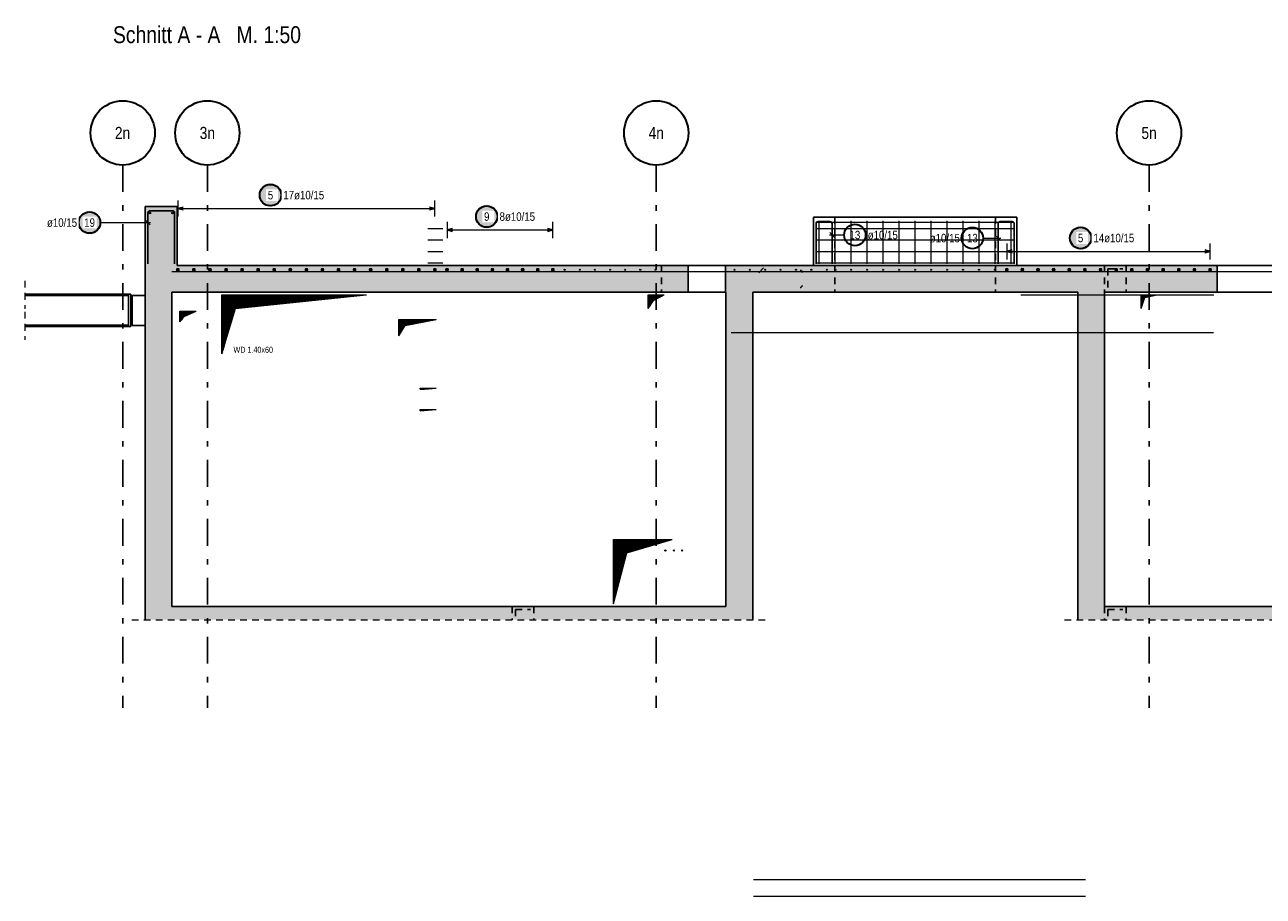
# Model space of a CAD drawing. Header units: millimetres. Extents: x -50 to 89, y -23 to 66.
# Tile 17 of 60: x 3 to 26, y -23 to -6. Entities that reach past the tile are written whole.
import ezdxf
from ezdxf.enums import TextEntityAlignment as Align

# ---------------------------------------------------------------- set-up
doc = ezdxf.new("R2010")
doc.units = ezdxf.units.MM
doc.linetypes.add('DASHDOTX2', pattern=[2, 1, -0.5, 0, -0.5])
doc.linetypes.add('HIDDEN', pattern=[0.375, 0.25, -0.125])
for name, color, linetype, lineweight in [('Achsen', 7, 'Continuous', 20), ('Bewehrung obere', 7, 'Continuous', 20), ('Geschnittene Kanten', 7, 'Continuous', 20), ('nplo Bewehrung', 7, 'Continuous', 20), ('Schraffuren', 7, 'Continuous', 20), ('Texte', 7, 'Continuous', 20)]:
    doc.layers.add(name, color=color, linetype=linetype, lineweight=lineweight)
doc.styles.add('Arial Narrow', font='ARIALN.TTF')
pattern_1 = [(45, (0, 0), (-0.0036769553, 0.0036769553), [])]

msp = doc.modelspace()

# ---------------------------------------------------------------- hatches: boundary and pattern name
at = {"lineweight": 25, "true_color": 0xffffff}
for points in [[(8.025528, -9.592564), (8.025394, -9.584886), (8.024992, -9.577218), (8.024322, -9.569568), (8.023387, -9.561946), (8.022185, -9.554362), (8.02072, -9.546824), (8.018993, -9.539341), (8.017005, -9.531924), (8.01476, -9.524581), (8.01226, -9.51732), (8.009508, -9.510151), (8.006508, -9.503082), (8.003262, -9.496123), (7.999776, -9.489281), (7.996053, -9.482564), (7.992098, -9.475982), (7.987916, -9.469542), (7.983511, -9.463252), (7.97889, -9.457119), (7.974057, -9.451151), (7.969019, -9.445356), (7.963782, -9.439739), (7.958352, -9.43431), (7.952736, -9.429072), (7.946941, -9.424035), (7.940973, -9.419202), (7.93484, -9.414581), (7.92855, -9.410176), (7.92211, -9.405994), (7.915528, -9.402039), (7.908811, -9.398316), (7.901969, -9.39483), (7.89501, -9.391584), (7.887941, -9.388584), (7.880772, -9.385832), (7.873511, -9.383332), (7.866168, -9.381087), (7.85875, -9.379099), (7.851268, -9.377372), (7.84373, -9.375907), (7.836146, -9.374705), (7.828524, -9.373769), (7.820874, -9.3731), (7.813206, -9.372698), (7.805528, -9.372564), (7.79785, -9.372698), (7.790181, -9.3731), (7.782531, -9.373769), (7.77491, -9.374705), (7.767325, -9.375907), (7.759787, -9.377372), (7.752305, -9.379099), (7.744887, -9.381087), (7.737544, -9.383332), (7.730283, -9.385832), (7.723114, -9.388584), (7.716046, -9.391584), (7.709086, -9.39483), (7.702244, -9.398316), (7.695528, -9.402039), (7.688945, -9.405994), (7.682505, -9.410176), (7.676215, -9.414581), (7.670082, -9.419202), (7.664114, -9.424035), (7.658319, -9.429072), (7.652703, -9.43431), (7.647273, -9.439739), (7.642036, -9.445356), (7.636998, -9.451151), (7.632165, -9.457119), (7.627544, -9.463252), (7.623139, -9.469542), (7.618957, -9.475982), (7.615002, -9.482564), (7.611279, -9.489281), (7.607793, -9.496123), (7.604548, -9.503082), (7.601547, -9.510151), (7.598795, -9.51732), (7.596295, -9.524581), (7.59405, -9.531924), (7.592063, -9.539341), (7.590335, -9.546824), (7.58887, -9.554362), (7.587669, -9.561946), (7.586733, -9.569568), (7.586064, -9.577218), (7.585662, -9.584886), (7.585528, -9.592564), (7.585662, -9.600242), (7.586064, -9.607911), (7.586733, -9.615561), (7.587669, -9.623182), (7.58887, -9.630767), (7.590335, -9.638305), (7.592063, -9.645787), (7.59405, -9.653205), (7.596295, -9.660548), (7.598795, -9.667809), (7.601547, -9.674978), (7.604548, -9.682046), (7.607793, -9.689006), (7.611279, -9.695848), (7.615002, -9.702564), (7.618957, -9.709147), (7.623139, -9.715587), (7.627544, -9.721877), (7.632165, -9.72801), (7.636998, -9.733978), (7.642036, -9.739773), (7.647273, -9.745389), (7.652703, -9.750819), (7.658319, -9.756056), (7.664114, -9.761094), (7.670082, -9.765927), (7.676215, -9.770548), (7.682505, -9.774953), (7.688945, -9.779135), (7.695528, -9.78309), (7.702244, -9.786813), (7.709086, -9.790299), (7.716046, -9.793544), (7.723114, -9.796545), (7.730283, -9.799297), (7.737544, -9.801797), (7.744887, -9.804042), (7.752305, -9.806029), (7.759787, -9.807757), (7.767325, -9.809222), (7.77491, -9.810423), (7.782531, -9.811359), (7.790181, -9.812028), (7.79785, -9.81243), (7.805528, -9.812564), (7.813206, -9.81243), (7.820874, -9.812028), (7.828524, -9.811359), (7.836146, -9.810423), (7.84373, -9.809222), (7.851268, -9.807757), (7.85875, -9.806029), (7.866168, -9.804042), (7.873511, -9.801797), (7.880772, -9.799297), (7.887941, -9.796545), (7.89501, -9.793544), (7.901969, -9.790299), (7.908811, -9.786813), (7.915528, -9.78309), (7.92211, -9.779135), (7.92855, -9.774953), (7.93484, -9.770548), (7.940973, -9.765927), (7.946941, -9.761094), (7.952736, -9.756056), (7.958352, -9.750819), (7.963782, -9.745389), (7.969019, -9.739773), (7.974057, -9.733978), (7.97889, -9.72801), (7.983511, -9.721877), (7.987916, -9.715587), (7.992098, -9.709147), (7.996053, -9.702564), (7.999776, -9.695848), (8.003262, -9.689006), (8.006508, -9.682046), (8.009508, -9.674978), (8.01226, -9.667809), (8.01476, -9.660548), (8.017005, -9.653205), (8.018993, -9.645787), (8.02072, -9.638305), (8.022185, -9.630767), (8.023387, -9.623182), (8.024322, -9.615561), (8.024992, -9.607911)], [(12.062366, -9.992564), (12.062232, -9.984886), (12.06183, -9.977218), (12.061161, -9.969568), (12.060225, -9.961946), (12.059024, -9.954362), (12.057558, -9.946824), (12.055831, -9.939341), (12.053844, -9.931924), (12.051598, -9.924581), (12.049098, -9.91732), (12.046346, -9.910151), (12.043346, -9.903082), (12.040101, -9.896123), (12.036614, -9.889281), (12.032892, -9.882564), (12.028937, -9.875982), (12.024754, -9.869542), (12.02035, -9.863252), (12.015728, -9.857119), (12.010896, -9.851151), (12.005858, -9.845356), (12.000621, -9.839739), (11.995191, -9.83431), (11.989575, -9.829072), (11.983779, -9.824035), (11.977812, -9.819202), (11.971679, -9.814581), (11.965388, -9.810176), (11.958948, -9.805994), (11.952366, -9.802039), (11.94565, -9.798316), (11.938808, -9.79483), (11.931848, -9.791584), (11.924779, -9.788584), (11.91761, -9.785832), (11.91035, -9.783332), (11.903006, -9.781087), (11.895589, -9.779099), (11.888107, -9.777372), (11.880569, -9.775907), (11.872984, -9.774705), (11.865362, -9.773769), (11.857712, -9.7731), (11.850044, -9.772698), (11.842366, -9.772564), (11.834688, -9.772698), (11.82702, -9.7731), (11.81937, -9.773769), (11.811748, -9.774705), (11.804163, -9.775907), (11.796625, -9.777372), (11.789143, -9.779099), (11.781726, -9.781087), (11.774382, -9.783332), (11.767122, -9.785832), (11.759953, -9.788584), (11.752884, -9.791584), (11.745924, -9.79483), (11.739082, -9.798316), (11.732366, -9.802039), (11.725784, -9.805994), (11.719344, -9.810176), (11.713053, -9.814581), (11.70692, -9.819202), (11.700953, -9.824035), (11.695157, -9.829072), (11.689541, -9.83431), (11.684111, -9.839739), (11.678874, -9.845356), (11.673836, -9.851151), (11.669004, -9.857119), (11.664382, -9.863252), (11.659978, -9.869542), (11.655795, -9.875982), (11.65184, -9.882564), (11.648118, -9.889281), (11.644631, -9.896123), (11.641386, -9.903082), (11.638386, -9.910151), (11.635634, -9.91732), (11.633134, -9.924581), (11.630888, -9.931924), (11.628901, -9.939341), (11.627174, -9.946824), (11.625708, -9.954362), (11.624507, -9.961946), (11.623571, -9.969568), (11.622902, -9.977218), (11.6225, -9.984886), (11.622366, -9.992564), (11.6225, -10.000242), (11.622902, -10.007911), (11.623571, -10.015561), (11.624507, -10.023182), (11.625708, -10.030767), (11.627174, -10.038305), (11.628901, -10.045787), (11.630888, -10.053205), (11.633134, -10.060548), (11.635634, -10.067809), (11.638386, -10.074978), (11.641386, -10.082046), (11.644631, -10.089006), (11.648118, -10.095848), (11.65184, -10.102564), (11.655795, -10.109147), (11.659978, -10.115587), (11.664382, -10.121877), (11.669004, -10.12801), (11.673836, -10.133978), (11.678874, -10.139773), (11.684111, -10.145389), (11.689541, -10.150819), (11.695157, -10.156056), (11.700953, -10.161094), (11.70692, -10.165927), (11.713053, -10.170548), (11.719344, -10.174953), (11.725784, -10.179135), (11.732366, -10.18309), (11.739082, -10.186813), (11.745924, -10.190299), (11.752884, -10.193544), (11.759953, -10.196545), (11.767122, -10.199297), (11.774382, -10.201797), (11.781726, -10.204042), (11.789143, -10.206029), (11.796625, -10.207757), (11.804163, -10.209222), (11.811748, -10.210423), (11.81937, -10.211359), (11.82702, -10.212028), (11.834688, -10.21243), (11.842366, -10.212564), (11.850044, -10.21243), (11.857712, -10.212028), (11.865362, -10.211359), (11.872984, -10.210423), (11.880569, -10.209222), (11.888107, -10.207757), (11.895589, -10.206029), (11.903006, -10.204042), (11.91035, -10.201797), (11.91761, -10.199297), (11.924779, -10.196545), (11.931848, -10.193544), (11.938808, -10.190299), (11.94565, -10.186813), (11.952366, -10.18309), (11.958948, -10.179135), (11.965388, -10.174953), (11.971679, -10.170548), (11.977812, -10.165927), (11.983779, -10.161094), (11.989575, -10.156056), (11.995191, -10.150819), (12.000621, -10.145389), (12.005858, -10.139773), (12.010896, -10.133978), (12.015728, -10.12801), (12.02035, -10.121877), (12.024754, -10.115587), (12.028937, -10.109147), (12.032892, -10.102564), (12.036614, -10.095848), (12.040101, -10.089006), (12.043346, -10.082046), (12.046346, -10.074978), (12.049098, -10.067809), (12.051598, -10.060548), (12.053844, -10.053205), (12.055831, -10.045787), (12.057558, -10.038305), (12.059024, -10.030767), (12.060225, -10.023182), (12.061161, -10.015561), (12.06183, -10.007911)], [(23.147727, -10.392564), (23.147593, -10.384886), (23.147191, -10.377218), (23.146521, -10.369568), (23.145586, -10.361946), (23.144384, -10.354362), (23.142919, -10.346824), (23.141192, -10.339341), (23.139204, -10.331924), (23.136959, -10.324581), (23.134459, -10.31732), (23.131707, -10.310151), (23.128707, -10.303082), (23.125461, -10.296123), (23.121975, -10.289281), (23.118252, -10.282564), (23.114297, -10.275982), (23.110115, -10.269542), (23.10571, -10.263252), (23.101089, -10.257119), (23.096256, -10.251151), (23.091218, -10.245356), (23.085981, -10.239739), (23.080551, -10.23431), (23.074935, -10.229072), (23.06914, -10.224035), (23.063172, -10.219202), (23.057039, -10.214581), (23.050749, -10.210176), (23.044309, -10.205994), (23.037727, -10.202039), (23.03101, -10.198316), (23.024168, -10.19483), (23.017209, -10.191584), (23.01014, -10.188584), (23.002971, -10.185832), (22.99571, -10.183332), (22.988367, -10.181087), (22.980949, -10.179099), (22.973467, -10.177372), (22.965929, -10.175907), (22.958345, -10.174705), (22.950723, -10.173769), (22.943073, -10.1731), (22.935404, -10.172698), (22.927727, -10.172564), (22.920049, -10.172698), (22.91238, -10.1731), (22.90473, -10.173769), (22.897108, -10.174705), (22.889524, -10.175907), (22.881986, -10.177372), (22.874504, -10.179099), (22.867086, -10.181087), (22.859743, -10.183332), (22.852482, -10.185832), (22.845313, -10.188584), (22.838245, -10.191584), (22.831285, -10.19483), (22.824443, -10.198316), (22.817727, -10.202039), (22.811144, -10.205994), (22.804704, -10.210176), (22.798414, -10.214581), (22.792281, -10.219202), (22.786313, -10.224035), (22.780518, -10.229072), (22.774902, -10.23431), (22.769472, -10.239739), (22.764235, -10.245356), (22.759197, -10.251151), (22.754364, -10.257119), (22.749743, -10.263252), (22.745338, -10.269542), (22.741156, -10.275982), (22.737201, -10.282564), (22.733478, -10.289281), (22.729992, -10.296123), (22.726747, -10.303082), (22.723746, -10.310151), (22.720994, -10.31732), (22.718494, -10.324581), (22.716249, -10.331924), (22.714262, -10.339341), (22.712534, -10.346824), (22.711069, -10.354362), (22.709868, -10.361946), (22.708932, -10.369568), (22.708262, -10.377218), (22.707861, -10.384886), (22.707727, -10.392564), (22.707861, -10.400242), (22.708262, -10.407911), (22.708932, -10.415561), (22.709868, -10.423182), (22.711069, -10.430767), (22.712534, -10.438305), (22.714262, -10.445787), (22.716249, -10.453205), (22.718494, -10.460548), (22.720994, -10.467809), (22.723746, -10.474978), (22.726747, -10.482046), (22.729992, -10.489006), (22.733478, -10.495848), (22.737201, -10.502564), (22.741156, -10.509147), (22.745338, -10.515587), (22.749743, -10.521877), (22.754364, -10.52801), (22.759197, -10.533978), (22.764235, -10.539773), (22.769472, -10.545389), (22.774902, -10.550819), (22.780518, -10.556056), (22.786313, -10.561094), (22.792281, -10.565927), (22.798414, -10.570548), (22.804704, -10.574953), (22.811144, -10.579135), (22.817727, -10.58309), (22.824443, -10.586813), (22.831285, -10.590299), (22.838245, -10.593544), (22.845313, -10.596545), (22.852482, -10.599297), (22.859743, -10.601797), (22.867086, -10.604042), (22.874504, -10.606029), (22.881986, -10.607757), (22.889524, -10.609222), (22.897108, -10.610423), (22.90473, -10.611359), (22.91238, -10.612028), (22.920049, -10.61243), (22.927727, -10.612564), (22.935404, -10.61243), (22.943073, -10.612028), (22.950723, -10.611359), (22.958345, -10.610423), (22.965929, -10.609222), (22.973467, -10.607757), (22.980949, -10.606029), (22.988367, -10.604042), (22.99571, -10.601797), (23.002971, -10.599297), (23.01014, -10.596545), (23.017209, -10.593544), (23.024168, -10.590299), (23.03101, -10.586813), (23.037727, -10.58309), (23.044309, -10.579135), (23.050749, -10.574953), (23.057039, -10.570548), (23.063172, -10.565927), (23.06914, -10.561094), (23.074935, -10.556056), (23.080551, -10.550819), (23.085981, -10.545389), (23.091218, -10.539773), (23.096256, -10.533978), (23.101089, -10.52801), (23.10571, -10.521877), (23.110115, -10.515587), (23.114297, -10.509147), (23.118252, -10.502564), (23.121975, -10.495848), (23.125461, -10.489006), (23.128707, -10.482046), (23.131707, -10.474978), (23.134459, -10.467809), (23.136959, -10.460548), (23.139204, -10.453205), (23.141192, -10.445787), (23.142919, -10.438305), (23.144384, -10.430767), (23.145586, -10.423182), (23.146521, -10.415561), (23.147191, -10.407911)]]:
    msp.add_hatch(color=7, dxfattribs=at).paths.add_polyline_path(points)
at = {"lineweight": 13}
h = msp.add_hatch(dxfattribs=at)
h.set_pattern_fill('Mau', color=6, scale=0.01, angle=45, style=0, pattern_type=2)
h.set_pattern_definition(pattern_1)
h.paths.add_polyline_path([(10.601122, -13.215054), (10.6808, -13.211369), (10.901223, -13.195054), (10.601122, -13.195054)])
h = msp.add_hatch(dxfattribs=at)
h.set_pattern_fill('Mau', color=6, scale=0.01, angle=45, style=0, pattern_type=2)
h.set_pattern_definition(pattern_1)
h.paths.add_polyline_path([(10.601122, -13.615054), (10.676247, -13.612326), (10.901122, -13.595054), (10.601122, -13.595054)])
at = {"layer": 'Bewehrung obere', "lineweight": 25, "true_color": 0xffffff}
msp.add_hatch(color=7, dxfattribs=at).paths.add_polyline_path([(4.647487, -10.104842), (4.647353, -10.097164), (4.646951, -10.089495), (4.646282, -10.081845), (4.645346, -10.074224), (4.644145, -10.066639), (4.64268, -10.059101), (4.640952, -10.051619), (4.638965, -10.044202), (4.63672, -10.036858), (4.63422, -10.029597), (4.631468, -10.022428), (4.628467, -10.01536), (4.625222, -10.0084), (4.621736, -10.001558), (4.618013, -9.994842), (4.614058, -9.988259), (4.609876, -9.981819), (4.605471, -9.975529), (4.60085, -9.969396), (4.596017, -9.963428), (4.590979, -9.957633), (4.585742, -9.952017), (4.580312, -9.946587), (4.574696, -9.94135), (4.568901, -9.936312), (4.562933, -9.931479), (4.5568, -9.926858), (4.55051, -9.922453), (4.54407, -9.918271), (4.537487, -9.914316), (4.530771, -9.910593), (4.523929, -9.907107), (4.516969, -9.903862), (4.509901, -9.900861), (4.502732, -9.898109), (4.495471, -9.895609), (4.488128, -9.893364), (4.48071, -9.891377), (4.473228, -9.889649), (4.46569, -9.888184), (4.458105, -9.886983), (4.450484, -9.886047), (4.442834, -9.885378), (4.435165, -9.884976), (4.427487, -9.884842), (4.41981, -9.884976), (4.412141, -9.885378), (4.404491, -9.886047), (4.396869, -9.886983), (4.389285, -9.888184), (4.381747, -9.889649), (4.374265, -9.891377), (4.366847, -9.893364), (4.359504, -9.895609), (4.352243, -9.898109), (4.345074, -9.900861), (4.338005, -9.903862), (4.331046, -9.907107), (4.324204, -9.910593), (4.317487, -9.914316), (4.310905, -9.918271), (4.304465, -9.922453), (4.298175, -9.926858), (4.292042, -9.931479), (4.286074, -9.936312), (4.280279, -9.94135), (4.274663, -9.946587), (4.269233, -9.952017), (4.263996, -9.957633), (4.258958, -9.963428), (4.254125, -9.969396), (4.249504, -9.975529), (4.245099, -9.981819), (4.240917, -9.988259), (4.236962, -9.994842), (4.233239, -10.001558), (4.229753, -10.0084), (4.226507, -10.01536), (4.223507, -10.022428), (4.220755, -10.029597), (4.218255, -10.036858), (4.21601, -10.044202), (4.214022, -10.051619), (4.212295, -10.059101), (4.21083, -10.066639), (4.209628, -10.074224), (4.208693, -10.081845), (4.208023, -10.089495), (4.207621, -10.097164), (4.207487, -10.104842), (4.207621, -10.11252), (4.208023, -10.120188), (4.208693, -10.127838), (4.209628, -10.13546), (4.21083, -10.143044), (4.212295, -10.150582), (4.214022, -10.158065), (4.21601, -10.165482), (4.218255, -10.172825), (4.220755, -10.180086), (4.223507, -10.187255), (4.226507, -10.194324), (4.229753, -10.201283), (4.233239, -10.208125), (4.236962, -10.214842), (4.240917, -10.221424), (4.245099, -10.227864), (4.249504, -10.234154), (4.254125, -10.240287), (4.258958, -10.246255), (4.263996, -10.25205), (4.269233, -10.257667), (4.274663, -10.263096), (4.280279, -10.268334), (4.286074, -10.273372), (4.292042, -10.278204), (4.298175, -10.282825), (4.304465, -10.28723), (4.310905, -10.291412), (4.317487, -10.295367), (4.324204, -10.29909), (4.331046, -10.302576), (4.338005, -10.305822), (4.345074, -10.308822), (4.352243, -10.311574), (4.359504, -10.314074), (4.366847, -10.316319), (4.374265, -10.318307), (4.381747, -10.320034), (4.389285, -10.321499), (4.396869, -10.322701), (4.404491, -10.323637), (4.412141, -10.324306), (4.41981, -10.324708), (4.427487, -10.324842), (4.435165, -10.324708), (4.442834, -10.324306), (4.450484, -10.323637), (4.458105, -10.322701), (4.46569, -10.321499), (4.473228, -10.320034), (4.48071, -10.318307), (4.488128, -10.316319), (4.495471, -10.314074), (4.502732, -10.311574), (4.509901, -10.308822), (4.516969, -10.305822), (4.523929, -10.302576), (4.530771, -10.29909), (4.537487, -10.295367), (4.54407, -10.291412), (4.55051, -10.28723), (4.5568, -10.282825), (4.562933, -10.278204), (4.568901, -10.273372), (4.574696, -10.268334), (4.580312, -10.263096), (4.585742, -10.257667), (4.590979, -10.25205), (4.596017, -10.246255), (4.60085, -10.240287), (4.605471, -10.234154), (4.609876, -10.227864), (4.614058, -10.221424), (4.618013, -10.214842), (4.621736, -10.208125), (4.625222, -10.201283), (4.628467, -10.194324), (4.631468, -10.187255), (4.63422, -10.180086), (4.63672, -10.172825), (4.638965, -10.165482), (4.640952, -10.158065), (4.64268, -10.150582), (4.644145, -10.143044), (4.645346, -10.13546), (4.646282, -10.127838), (4.646951, -10.120188)])
at = {"layer": 'Schraffuren', "lineweight": 13, "true_color": 0xd7ffd7}
for points in [[(6.066215, -10.905054), (6.066215, -9.805054), (5.466215, -9.805054), (5.466215, -10.905054)], [(15.602042, -11.405054), (15.602042, -10.905054), (5.466215, -10.905054), (5.466215, -11.405054)], [(25.475476, -11.405054), (25.475476, -10.905054), (16.302042, -10.905054), (16.302042, -11.405054)], [(5.96561, -17.265054), (5.96561, -11.405054), (5.465619, -11.405054), (5.465619, -17.265042)], [(16.80703, -17.265042), (16.80703, -11.405054), (16.30703, -11.405054), (16.30703, -17.265054)], [(23.37703, -17.265042), (23.37703, -11.405054), (22.87703, -11.405054), (22.87703, -17.265042)], [(16.80703, -17.515054), (16.80703, -17.265042), (5.465619, -17.265042), (5.465619, -17.515054)], [(42.856216, -17.515054), (42.856216, -17.265042), (22.87703, -17.265042), (22.87703, -17.515054)]]:
    msp.add_hatch(color=254, dxfattribs=at).paths.add_polyline_path(points)
at = {"layer": 'Texte', "lineweight": 13}
h = msp.add_hatch(dxfattribs=at)
h.set_pattern_fill('Mau', color=6, scale=0.01, angle=45, style=0, pattern_type=2)
h.set_pattern_definition(pattern_1)
h.paths.add_polyline_path([(6.899817, -12.555054), (7.149817, -11.705054), (9.599817, -11.455054), (6.899817, -11.455054)])
h = msp.add_hatch(dxfattribs=at)
h.set_pattern_fill('Mau', color=6, scale=0.01, angle=45, style=0, pattern_type=2)
h.set_pattern_definition(pattern_1)
h.paths.add_polyline_path([(14.857101, -11.705054), (14.953943, -11.555418), (15.157101, -11.455054), (14.857101, -11.455054)])
h = msp.add_hatch(dxfattribs=at)
h.set_pattern_fill('Mau', color=6, scale=0.01, angle=45, style=0, pattern_type=2)
h.set_pattern_definition(pattern_1)
h.paths.add_polyline_path([(24.057042, -11.705054), (24.126051, -11.503844), (24.357042, -11.455054), (24.057042, -11.455054)])
h = msp.add_hatch(dxfattribs=at)
h.set_pattern_fill('Mau', color=6, scale=0.01, angle=45, style=0, pattern_type=2)
h.set_pattern_definition(pattern_1)
h.paths.add_polyline_path([(6.116215, -11.955054), (6.197099, -11.856368), (6.416215, -11.755054), (6.116215, -11.755054)])
h = msp.add_hatch(dxfattribs=at)
h.set_pattern_fill('Mau', color=6, scale=0.01, angle=45, style=0, pattern_type=2)
h.set_pattern_definition(pattern_1)
h.paths.add_polyline_path([(10.201223, -12.215054), (10.318145, -12.027328), (10.901223, -11.915054), (10.201223, -11.915054)])
h = msp.add_hatch(dxfattribs=at)
h.set_pattern_fill('Mau', color=6, scale=0.01, angle=45, style=0, pattern_type=2)
h.set_pattern_definition(pattern_1)
h.paths.add_polyline_path([(14.207128, -17.215054), (14.457128, -16.265054), (15.307128, -16.015054), (14.207128, -16.015054)])

# ---------------------------------------------------------------- linework, layer by layer
at = {"color": 5, "linetype": 'Continuous', "lineweight": 18, "ltscale": 0.5}
for p, q in [((6.076216, -9.692564), (6.076216, -9.992564)), ((10.875357, -9.992564), (10.875357, -9.692564)), ((6.076216, -9.842564), (10.875357, -9.842564)), ((11.101223, -10.092564), (11.101223, -10.392564)), ((13.077025, -10.392564), (13.077025, -10.092564)), ((11.101223, -10.242564), (13.077025, -10.242564)), ((18.514445, -10.336576), (18.239536, -10.336576)), ((21.107137, -10.394067), (21.439536, -10.394067)), ((21.549536, -10.492564), (21.549536, -10.792564)), ((25.345473, -10.792564), (25.345473, -10.492564)), ((21.549536, -10.642564), (25.345473, -10.642564))]:
    msp.add_line(p, q, dxfattribs=at)
at = {"color": 3, "linetype": 'Continuous', "lineweight": 25, "ltscale": 0.5}
for p, q in [((6.176216, -9.815769), (6.076216, -9.842564)), ((6.076216, -9.842564), (6.176216, -9.869359)), ((10.875357, -9.842564), (10.775357, -9.815769)), ((10.775357, -9.869359), (10.875357, -9.842564)), ((17.989536, -10.125054), (17.989536, -10.875054)), ((18.249536, -10.085054), (18.029536, -10.085054)), ((18.289536, -10.875054), (18.289536, -10.125054)), ((21.389536, -10.125054), (21.389536, -10.875054)), ((21.649536, -10.085054), (21.429536, -10.085054)), ((21.689536, -10.875054), (21.689536, -10.125054)), ((11.201223, -10.215769), (11.101223, -10.242564)), ((11.101223, -10.242564), (11.201223, -10.269359)), ((13.077025, -10.242564), (12.977025, -10.215769)), ((12.977025, -10.269359), (13.077025, -10.242564)), ((18.245342, -10.292382), (18.33373, -10.380771)), ((21.43373, -10.438261), (21.345342, -10.349873)), ((21.649536, -10.615769), (21.549536, -10.642564)), ((25.345473, -10.642564), (25.245473, -10.615769)), ((21.549536, -10.642564), (21.649536, -10.669359)), ((25.245473, -10.669359), (25.345473, -10.642564))]:
    msp.add_line(p, q, dxfattribs=at)
at = {"color": 3, "linetype": 'Continuous', "lineweight": 25}
for p, q in [((17.939536, -10.005054), (21.739536, -10.005054)), ((17.939536, -10.005054), (17.939536, -10.905054)), ((21.739536, -10.005054), (21.739536, -10.905054)), ((15.602042, -10.905054), (16.302042, -10.905054)), ((16.920905, -11.040489), (17.009293, -10.952101)), ((25.475476, -10.905054), (28.075476, -10.905054)), ((3.218708, -11.443054), (5.156208, -11.443054)), ((3.218708, -11.464454), (5.156208, -11.464454)), ((5.156208, -11.443054), (5.196208, -11.443054)), ((5.156208, -11.443054), (5.156208, -12.043054)), ((5.196208, -11.443054), (5.196208, -12.043054)), ((5.226215, -11.465054), (5.465619, -11.465054)), ((5.226215, -11.465054), (5.226215, -12.025054)), ((15.602042, -11.405054), (16.302042, -11.405054)), ((25.475476, -11.405054), (28.075476, -11.405054)), ((3.218708, -12.021654), (5.156208, -12.021654)), ((3.218708, -12.043054), (5.156208, -12.043054)), ((5.156208, -12.043054), (5.196208, -12.043054)), ((5.226215, -12.025054), (5.465619, -12.025054))]:
    msp.add_line(p, q, dxfattribs=at)
at = {"color": 3, "linetype": 'HIDDEN', "lineweight": 25, "ltscale": 0.5}
for p, q in [((18.339536, -10.005054), (18.339536, -10.905054)), ((21.339536, -10.005054), (21.339536, -10.905054)), ((15.102042, -10.905054), (15.102042, -11.405054)), ((18.339536, -10.905054), (18.339536, -11.405054)), ((21.339536, -10.905054), (21.339536, -11.405054)), ((23.37703, -10.905054), (23.37703, -11.405054)), ((23.77703, -10.905054), (23.77703, -11.405054)), ((5.465619, -11.465054), (5.466215, -11.465054)), ((5.466215, -11.465054), (5.466215, -12.025054)), ((5.465619, -12.025054), (5.466215, -12.025054)), ((12.320023, -17.265042), (12.320023, -17.515054)), ((12.720023, -17.265042), (12.720023, -17.515054)), ((23.37703, -17.265042), (23.37703, -17.515054)), ((23.77703, -17.265042), (23.77703, -17.515054))]:
    msp.add_line(p, q, dxfattribs=at)
at = {"color": 5, "linetype": 'HIDDEN', "lineweight": 18, "ltscale": 0.5}
for p, q in [((3.218708, -11.193054), (3.218708, -11.714454)), ((3.218708, -11.771654), (3.218708, -12.293054)), ((5.215459, -17.515054), (17.05703, -17.515054)), ((22.62703, -17.515054), (43.106216, -17.515054))]:
    msp.add_line(p, q, dxfattribs=at)
at = {"color": 6, "linetype": 'Continuous', "lineweight": 13}
for p, q in [((10.601122, -13.215054), (10.601122, -13.195054)), ((10.601122, -13.195054), (10.901223, -13.195054)), ((10.601122, -13.215054), (10.6808, -13.211369)), ((10.6808, -13.211369), (10.901223, -13.195054)), ((10.601122, -13.615054), (10.601122, -13.595054)), ((10.601122, -13.595054), (10.901122, -13.595054)), ((10.601122, -13.615054), (10.676247, -13.612326)), ((10.676247, -13.612326), (10.901122, -13.595054))]:
    msp.add_line(p, q, dxfattribs=at)
at = {"color": 2, "linetype": 'Continuous', "lineweight": 35, "ltscale": 0.5}
for centre in [(7.805528, -9.592564), (11.842366, -9.992564), (18.714445, -10.336576), (20.907137, -10.394067), (22.927727, -10.392564)]:
    msp.add_circle(centre, 0.2, dxfattribs=at)
at = {"color": 4, "linetype": 'Continuous', "lineweight": 50, "ltscale": 0.5}
for centre, radius in [((6.076216, -10.985054), 0.01), ((6.076216, -10.985054), 0.01), ((6.076216, -10.985054), 0.009), ((6.076216, -10.985054), 0.007), ((6.076216, -10.985054), 0.005), ((6.076216, -10.985054), 0.003), ((6.076216, -10.985054), 0.001), ((6.376162, -10.985054), 0.01), ((6.376162, -10.985054), 0.01), ((6.376162, -10.985054), 0.009), ((6.376162, -10.985054), 0.007), ((6.376162, -10.985054), 0.005), ((6.376162, -10.985054), 0.003), ((6.376162, -10.985054), 0.001), ((6.676108, -10.985054), 0.01), ((6.676108, -10.985054), 0.01), ((6.676108, -10.985054), 0.009), ((6.676108, -10.985054), 0.007), ((6.676108, -10.985054), 0.005), ((6.676108, -10.985054), 0.003), ((6.676108, -10.985054), 0.001), ((6.976055, -10.985054), 0.01), ((6.976055, -10.985054), 0.01), ((6.976055, -10.985054), 0.009), ((6.976055, -10.985054), 0.007), ((6.976055, -10.985054), 0.005), ((6.976055, -10.985054), 0.003), ((6.976055, -10.985054), 0.001), ((7.276001, -10.985054), 0.01), ((7.276001, -10.985054), 0.01), ((7.276001, -10.985054), 0.009), ((7.276001, -10.985054), 0.007), ((7.276001, -10.985054), 0.005), ((7.276001, -10.985054), 0.003), ((7.276001, -10.985054), 0.001), ((7.575947, -10.985054), 0.01), ((7.575947, -10.985054), 0.01), ((7.575947, -10.985054), 0.009), ((7.575947, -10.985054), 0.007), ((7.575947, -10.985054), 0.005), ((7.575947, -10.985054), 0.003), ((7.575947, -10.985054), 0.001), ((7.875894, -10.985054), 0.01), ((7.875894, -10.985054), 0.01), ((7.875894, -10.985054), 0.009), ((7.875894, -10.985054), 0.007), ((7.875894, -10.985054), 0.005), ((7.875894, -10.985054), 0.003), ((7.875894, -10.985054), 0.001), ((8.17584, -10.985054), 0.01), ((8.17584, -10.985054), 0.01), ((8.17584, -10.985054), 0.009), ((8.17584, -10.985054), 0.007), ((8.17584, -10.985054), 0.005), ((8.17584, -10.985054), 0.003), ((8.17584, -10.985054), 0.001), ((8.475786, -10.985054), 0.01), ((8.475786, -10.985054), 0.01), ((8.475786, -10.985054), 0.009), ((8.475786, -10.985054), 0.007), ((8.475786, -10.985054), 0.005), ((8.475786, -10.985054), 0.003), ((8.475786, -10.985054), 0.001), ((8.775733, -10.985054), 0.01), ((8.775733, -10.985054), 0.01), ((8.775733, -10.985054), 0.009), ((8.775733, -10.985054), 0.007), ((8.775733, -10.985054), 0.005), ((8.775733, -10.985054), 0.003), ((8.775733, -10.985054), 0.001), ((9.075679, -10.985054), 0.01), ((9.075679, -10.985054), 0.01), ((9.075679, -10.985054), 0.009), ((9.075679, -10.985054), 0.007), ((9.075679, -10.985054), 0.005), ((9.075679, -10.985054), 0.003), ((9.075679, -10.985054), 0.001), ((9.375625, -10.985054), 0.01), ((9.375625, -10.985054), 0.01), ((9.375625, -10.985054), 0.009), ((9.375625, -10.985054), 0.007), ((9.375625, -10.985054), 0.005), ((9.375625, -10.985054), 0.003), ((9.375625, -10.985054), 0.001), ((9.675572, -10.985054), 0.01), ((9.675572, -10.985054), 0.01), ((9.675572, -10.985054), 0.009), ((9.675572, -10.985054), 0.007), ((9.675572, -10.985054), 0.005), ((9.675572, -10.985054), 0.003), ((9.675572, -10.985054), 0.001), ((9.975518, -10.985054), 0.01), ((9.975518, -10.985054), 0.01), ((9.975518, -10.985054), 0.009), ((9.975518, -10.985054), 0.007), ((9.975518, -10.985054), 0.005), ((9.975518, -10.985054), 0.003), ((9.975518, -10.985054), 0.001), ((10.275464, -10.985054), 0.01), ((10.275464, -10.985054), 0.01), ((10.275464, -10.985054), 0.009), ((10.275464, -10.985054), 0.007), ((10.275464, -10.985054), 0.005), ((10.275464, -10.985054), 0.003), ((10.275464, -10.985054), 0.001), ((10.575411, -10.985054), 0.01), ((10.575411, -10.985054), 0.01), ((10.575411, -10.985054), 0.009), ((10.575411, -10.985054), 0.007), ((10.575411, -10.985054), 0.005), ((10.575411, -10.985054), 0.003), ((10.575411, -10.985054), 0.001), ((10.875357, -10.985054), 0.01), ((10.875357, -10.985054), 0.01), ((10.875357, -10.985054), 0.009), ((10.875357, -10.985054), 0.007), ((10.875357, -10.985054), 0.005), ((10.875357, -10.985054), 0.003), ((10.875357, -10.985054), 0.001), ((11.101223, -10.985054), 0.01), ((11.101223, -10.985054), 0.01), ((11.101223, -10.985054), 0.009), ((11.101223, -10.985054), 0.007), ((11.101223, -10.985054), 0.005), ((11.101223, -10.985054), 0.003), ((11.101223, -10.985054), 0.001), ((11.38348, -10.985054), 0.01), ((11.38348, -10.985054), 0.01), ((11.38348, -10.985054), 0.009), ((11.38348, -10.985054), 0.007), ((11.38348, -10.985054), 0.005), ((11.38348, -10.985054), 0.003), ((11.38348, -10.985054), 0.001), ((11.665738, -10.985054), 0.01), ((11.665738, -10.985054), 0.01), ((11.665738, -10.985054), 0.009), ((11.665738, -10.985054), 0.007), ((11.665738, -10.985054), 0.005), ((11.665738, -10.985054), 0.003), ((11.665738, -10.985054), 0.001), ((11.947995, -10.985054), 0.01), ((11.947995, -10.985054), 0.01), ((11.947995, -10.985054), 0.009), ((11.947995, -10.985054), 0.007), ((11.947995, -10.985054), 0.005), ((11.947995, -10.985054), 0.003), ((11.947995, -10.985054), 0.001), ((12.230252, -10.985054), 0.01), ((12.230252, -10.985054), 0.01), ((12.230252, -10.985054), 0.009), ((12.230252, -10.985054), 0.007), ((12.230252, -10.985054), 0.005), ((12.230252, -10.985054), 0.003), ((12.230252, -10.985054), 0.001), ((12.51251, -10.985054), 0.01), ((12.51251, -10.985054), 0.01), ((12.51251, -10.985054), 0.009), ((12.51251, -10.985054), 0.007), ((12.51251, -10.985054), 0.005), ((12.51251, -10.985054), 0.003), ((12.51251, -10.985054), 0.001), ((12.794767, -10.985054), 0.01), ((12.794767, -10.985054), 0.01), ((12.794767, -10.985054), 0.009), ((12.794767, -10.985054), 0.007), ((12.794767, -10.985054), 0.005), ((12.794767, -10.985054), 0.003), ((12.794767, -10.985054), 0.001), ((13.077025, -10.985054), 0.01), ((13.077025, -10.985054), 0.01), ((13.077025, -10.985054), 0.009), ((13.077025, -10.985054), 0.007), ((13.077025, -10.985054), 0.005), ((13.077025, -10.985054), 0.003), ((13.077025, -10.985054), 0.001), ((21.549536, -10.985054), 0.01), ((21.549536, -10.985054), 0.01), ((21.549536, -10.985054), 0.009), ((21.549536, -10.985054), 0.007), ((21.549536, -10.985054), 0.005), ((21.549536, -10.985054), 0.003), ((21.549536, -10.985054), 0.001), ((21.841531, -10.985054), 0.01), ((21.841531, -10.985054), 0.01), ((21.841531, -10.985054), 0.009), ((21.841531, -10.985054), 0.007), ((21.841531, -10.985054), 0.005), ((21.841531, -10.985054), 0.003), ((21.841531, -10.985054), 0.001), ((22.133526, -10.985054), 0.01), ((22.133526, -10.985054), 0.01), ((22.133526, -10.985054), 0.009), ((22.133526, -10.985054), 0.007), ((22.133526, -10.985054), 0.005), ((22.133526, -10.985054), 0.003), ((22.133526, -10.985054), 0.001), ((22.425522, -10.985054), 0.01), ((22.425522, -10.985054), 0.01), ((22.425522, -10.985054), 0.009), ((22.425522, -10.985054), 0.007), ((22.425522, -10.985054), 0.005), ((22.425522, -10.985054), 0.003), ((22.425522, -10.985054), 0.001), ((22.717517, -10.985054), 0.01), ((22.717517, -10.985054), 0.01), ((22.717517, -10.985054), 0.009), ((22.717517, -10.985054), 0.007), ((22.717517, -10.985054), 0.005), ((22.717517, -10.985054), 0.003), ((22.717517, -10.985054), 0.001), ((23.009512, -10.985054), 0.01), ((23.009512, -10.985054), 0.01), ((23.009512, -10.985054), 0.009), ((23.009512, -10.985054), 0.007), ((23.009512, -10.985054), 0.005), ((23.009512, -10.985054), 0.003), ((23.009512, -10.985054), 0.001), ((23.301507, -10.985054), 0.01), ((23.301507, -10.985054), 0.01), ((23.301507, -10.985054), 0.009), ((23.301507, -10.985054), 0.007), ((23.301507, -10.985054), 0.005), ((23.301507, -10.985054), 0.003), ((23.301507, -10.985054), 0.001), ((23.593502, -10.985054), 0.01), ((23.593502, -10.985054), 0.01), ((23.593502, -10.985054), 0.009), ((23.593502, -10.985054), 0.007), ((23.593502, -10.985054), 0.005), ((23.593502, -10.985054), 0.003), ((23.593502, -10.985054), 0.001), ((23.885497, -10.985054), 0.01), ((23.885497, -10.985054), 0.01), ((23.885497, -10.985054), 0.009), ((23.885497, -10.985054), 0.007), ((23.885497, -10.985054), 0.005), ((23.885497, -10.985054), 0.003), ((23.885497, -10.985054), 0.001), ((24.177493, -10.985054), 0.01), ((24.177493, -10.985054), 0.01), ((24.177493, -10.985054), 0.009), ((24.177493, -10.985054), 0.007), ((24.177493, -10.985054), 0.005), ((24.177493, -10.985054), 0.003), ((24.177493, -10.985054), 0.001), ((24.469488, -10.985054), 0.01), ((24.469488, -10.985054), 0.01), ((24.469488, -10.985054), 0.009), ((24.469488, -10.985054), 0.007), ((24.469488, -10.985054), 0.005), ((24.469488, -10.985054), 0.003), ((24.469488, -10.985054), 0.001), ((24.761483, -10.985054), 0.01), ((24.761483, -10.985054), 0.01), ((24.761483, -10.985054), 0.009), ((24.761483, -10.985054), 0.007), ((24.761483, -10.985054), 0.005), ((24.761483, -10.985054), 0.003), ((24.761483, -10.985054), 0.001), ((25.053478, -10.985054), 0.01), ((25.053478, -10.985054), 0.01), ((25.053478, -10.985054), 0.009), ((25.053478, -10.985054), 0.007), ((25.053478, -10.985054), 0.005), ((25.053478, -10.985054), 0.003), ((25.053478, -10.985054), 0.001), ((25.345473, -10.985054), 0.01), ((25.345473, -10.985054), 0.01), ((25.345473, -10.985054), 0.009), ((25.345473, -10.985054), 0.007), ((25.345473, -10.985054), 0.005), ((25.345473, -10.985054), 0.003), ((25.345473, -10.985054), 0.001)]:
    msp.add_circle(centre, radius, dxfattribs=at)
at = {"color": 3, "linetype": 'Continuous', "lineweight": 25, "ltscale": 0.5}
for centre, start, end in [((18.029536, -10.125054), 90, 180), ((18.249536, -10.125054), 0, 90), ((21.429536, -10.125054), 90, 180), ((21.649536, -10.125054), 0, 90)]:
    msp.add_arc(centre, 0.04, start, end, dxfattribs=at)
at = {"color": 3, "linetype": 'Continuous', "lineweight": 25}
for centre, start, end in [((17.692042, -11.036295), 0, 90), ((17.692042, -11.276295), 270, 0)]:
    msp.add_arc(centre, 0.04, start, end, dxfattribs=at)
at = {"layer": 'Achsen', "color": 3, "linetype": 'DASHDOTX2', "lineweight": 25, "ltscale": 0.5}
for p, q in [((5.047008, -9.032515), (5.047008, -19.156566)), ((6.627008, -9.032515), (6.627008, -19.156566)), ((15.007008, -9.032515), (15.007008, -19.156566)), ((24.207008, -9.032515), (24.207008, -19.156566))]:
    msp.add_line(p, q, dxfattribs=at)
at = {"layer": 'Achsen', "color": 3, "linetype": 'HIDDEN', "lineweight": 25, "ltscale": 0.5}
for p, q in [((23.43703, -10.965054), (23.71703, -10.965054)), ((23.43703, -10.965054), (23.43703, -11.345054)), ((12.380023, -17.325042), (12.660023, -17.325042)), ((12.380023, -17.325054), (12.380023, -17.455054)), ((23.43703, -17.325042), (23.71703, -17.325042)), ((23.43703, -17.325042), (23.43703, -17.455054))]:
    msp.add_line(p, q, dxfattribs=at)
at = {"layer": 'Achsen', "color": 2, "linetype": 'Continuous', "lineweight": 35}
for centre in [(5.047008, -8.432515), (6.627008, -8.432515), (15.007008, -8.432515), (24.207008, -8.432515)]:
    msp.add_circle(centre, 0.6, dxfattribs=at)
at = {"layer": 'Bewehrung obere', "color": 3, "linetype": 'Continuous', "lineweight": 25, "ltscale": 0.5}
for p, q in [((5.516215, -9.925054), (5.516219, -10.875054)), ((5.976214, -9.885054), (5.556215, -9.885054)), ((6.016214, -10.875054), (6.016214, -9.925054)), ((5.56041, -10.149031), (5.472021, -10.060643))]:
    msp.add_line(p, q, dxfattribs=at)
at = {"layer": 'Bewehrung obere', "color": 2, "linetype": 'Continuous', "lineweight": 35, "ltscale": 0.5}
msp.add_circle((4.427487, -10.104842), 0.2, dxfattribs=at)
at = {"layer": 'Bewehrung obere', "color": 3, "linetype": 'Continuous', "lineweight": 25, "ltscale": 0.5}
for centre, start, end in [((5.556215, -9.925054), 90, 180.0002317), ((5.976214, -9.925054), 0, 90)]:
    msp.add_arc(centre, 0.04, start, end, dxfattribs=at)
at = {"layer": 'Geschnittene Kanten', "color": 3, "linetype": 'Continuous', "lineweight": 25}
for p, q in [((5.466215, -9.805054), (6.066215, -9.805054)), ((5.466215, -9.805054), (5.466215, -10.905054)), ((6.066215, -9.805054), (6.066215, -10.905054)), ((5.466215, -10.905054), (5.466215, -11.405054)), ((6.066215, -10.905054), (15.602042, -10.905054)), ((15.602042, -10.905054), (15.602042, -11.405054)), ((16.302042, -10.905054), (25.475476, -10.905054)), ((16.302042, -10.905054), (16.302042, -11.405054)), ((25.475476, -10.905054), (25.475476, -11.405054)), ((5.465441, -11.405054), (5.466215, -11.405054)), ((5.465619, -11.405054), (5.465619, -17.265042)), ((5.965441, -11.405054), (15.602042, -11.405054)), ((5.96561, -11.405054), (5.96561, -17.265054)), ((16.302042, -11.405054), (16.30703, -11.405054)), ((16.30703, -11.405054), (16.30703, -17.265054)), ((16.80703, -11.405054), (22.87703, -11.405054)), ((16.80703, -11.405054), (16.80703, -17.265042)), ((22.87703, -11.405054), (22.87703, -17.265042)), ((23.37703, -11.405054), (25.475476, -11.405054)), ((23.37703, -11.405054), (23.37703, -17.265042)), ((5.465619, -17.265042), (5.465619, -17.515054)), ((5.965441, -17.265042), (16.30703, -17.265042)), ((16.80703, -17.265042), (16.80703, -17.515054)), ((22.87703, -17.265042), (22.87703, -17.515054)), ((23.37703, -17.265042), (42.356216, -17.265042))]:
    msp.add_line(p, q, dxfattribs=at)
at = {"layer": 'nplo Bewehrung', "color": 9, "linetype": 'Continuous', "lineweight": 0, "ltscale": 0.5}
for p, q in [((18.009536, -10.09922), (21.669536, -10.09922)), ((18.049538, -10.875054), (18.049538, -10.075054)), ((18.347872, -10.875054), (18.347872, -10.075054)), ((18.646205, -10.875054), (18.646205, -10.075054)), ((18.944538, -10.875054), (18.944538, -10.075054)), ((19.242871, -10.875054), (19.242871, -10.075054)), ((19.541204, -10.875054), (19.541204, -10.075054)), ((19.839537, -10.875054), (19.839537, -10.075054)), ((20.13787, -10.875054), (20.13787, -10.075054)), ((20.436204, -10.875054), (20.436204, -10.075054)), ((20.734537, -10.875054), (20.734537, -10.075054)), ((21.03287, -10.875054), (21.03287, -10.075054)), ((21.331203, -10.875054), (21.331203, -10.075054)), ((21.629536, -10.875054), (21.629536, -10.075054)), ((10.74536, -10.213054), (11.02536, -10.213054)), ((17.979536, -10.213054), (19.079536, -10.213054)), ((18.334682, -10.213054), (21.334682, -10.213054)), ((18.339536, -10.213054), (21.339536, -10.213054)), ((18.339536, -10.213054), (21.339536, -10.213054)), ((20.599536, -10.213054), (21.699536, -10.213054)), ((21.399536, -10.213054), (21.679536, -10.213054)), ((10.74536, -10.427721), (11.02536, -10.427721)), ((17.979536, -10.427721), (19.079536, -10.427721)), ((18.334682, -10.42772), (21.334682, -10.42772)), ((18.339536, -10.42772), (21.339536, -10.42772)), ((18.339536, -10.42772), (21.339536, -10.42772)), ((20.599536, -10.427721), (21.699536, -10.427721)), ((21.399536, -10.427721), (21.679536, -10.427721)), ((10.74536, -10.642387), (11.02536, -10.642387)), ((10.74536, -10.857054), (11.02536, -10.857054)), ((17.979536, -10.642387), (19.079536, -10.642387)), ((17.979536, -10.857054), (19.079536, -10.857054)), ((18.334682, -10.642387), (21.334682, -10.642387)), ((18.334682, -10.857053), (21.334682, -10.857053)), ((18.339536, -10.642387), (21.339536, -10.642387)), ((18.339536, -10.642387), (21.339536, -10.642387)), ((18.339536, -10.857053), (21.339536, -10.857053)), ((18.339536, -10.857053), (21.339536, -10.857053)), ((20.599536, -10.642387), (21.699536, -10.642387)), ((20.599536, -10.857054), (21.699536, -10.857054)), ((21.399536, -10.642387), (21.679536, -10.642387)), ((21.399536, -10.857054), (21.679536, -10.857054)), ((5.965626, -11.015054), (25.265626, -11.015054)), ((5.999536, -11.015054), (17.899536, -11.015054)), ((6.002042, -11.015054), (15.502042, -11.015054)), ((6.002042, -11.015054), (15.002042, -11.015054)), ((21.759536, -11.015054), (44.059536, -11.015054)), ((21.815476, -11.455054), (25.415476, -11.455054)), ((16.40703, -12.155054), (25.40703, -12.155054))]:
    msp.add_line(p, q, dxfattribs=at)
at = {"layer": 'nplo Bewehrung', "color": 9, "linetype": 'Continuous', "lineweight": 0}
for p, q in [((16.822118, -22.36249), (23.022118, -22.36249)), ((16.822118, -22.36249), (23.022118, -22.36249)), ((16.822118, -22.67249), (23.022118, -22.67249)), ((16.822118, -22.67249), (23.022118, -22.67249))]:
    msp.add_line(p, q, dxfattribs=at)
at = {"layer": 'nplo Bewehrung', "color": 9, "linetype": 'Continuous', "lineweight": 0, "ltscale": 0.5}
for centre, radius in [((5.556215, -9.927275), 0.014), ((5.556215, -9.927275), 0.014), ((5.976215, -9.927275), 0.014), ((5.976215, -9.927275), 0.014), ((13.297026, -10.985054), 0.01), ((13.297026, -10.985054), 0.01), ((13.579529, -10.985054), 0.01), ((13.579529, -10.985054), 0.01), ((13.862031, -10.985054), 0.01), ((13.862031, -10.985054), 0.01), ((14.144533, -10.985054), 0.01), ((14.144533, -10.985054), 0.01), ((14.427036, -10.985054), 0.01), ((14.427036, -10.985054), 0.01), ((14.709538, -10.985054), 0.01), ((14.709538, -10.985054), 0.01), ((14.992041, -10.985054), 0.01), ((14.992041, -10.985054), 0.01), ((16.467032, -10.985054), 0.01), ((16.467032, -10.985054), 0.01), ((16.754116, -10.985054), 0.01), ((16.754116, -10.985054), 0.01), ((17.0412, -10.985054), 0.01), ((17.0412, -10.985054), 0.01), ((17.328283, -10.985054), 0.01), ((17.328283, -10.985054), 0.01), ((17.615367, -10.985054), 0.01), ((17.615367, -10.985054), 0.01), ((17.902451, -10.985054), 0.01), ((17.902451, -10.985054), 0.01), ((18.189535, -10.985054), 0.01), ((18.189535, -10.985054), 0.01), ((18.349536, -10.985054), 0.01), ((18.349536, -10.985054), 0.01), ((18.647536, -10.985054), 0.01), ((18.647536, -10.985054), 0.01), ((18.945536, -10.985054), 0.01), ((18.945536, -10.985054), 0.01), ((19.243535, -10.985054), 0.01), ((19.243535, -10.985054), 0.01), ((19.541535, -10.985054), 0.01), ((19.541535, -10.985054), 0.01), ((19.839535, -10.985054), 0.01), ((19.839535, -10.985054), 0.01), ((20.137535, -10.985054), 0.01), ((20.137535, -10.985054), 0.01), ((20.435535, -10.985054), 0.01), ((20.435535, -10.985054), 0.01), ((20.733534, -10.985054), 0.01), ((20.733534, -10.985054), 0.01), ((21.031534, -10.985054), 0.01), ((21.031534, -10.985054), 0.01), ((21.329534, -10.985054), 0.01), ((21.329534, -10.985054), 0.01), ((15.177008, -16.221965), 0.01), ((15.177008, -16.221965), 0.01), ((15.334525, -16.221965), 0.01), ((15.334525, -16.221965), 0.01), ((15.492042, -16.221965), 0.01), ((15.492042, -16.221965), 0.01)]:
    msp.add_circle(centre, radius, dxfattribs=at)
at = {"layer": 'Texte', "color": 6, "linetype": 'Continuous', "lineweight": 13}
for p, q in [((6.899817, -12.555054), (6.899817, -11.455054)), ((6.899817, -11.455054), (9.599817, -11.455054)), ((7.149817, -11.705054), (9.599817, -11.455054)), ((14.857101, -11.705054), (14.857101, -11.455054)), ((14.857101, -11.455054), (15.157101, -11.455054)), ((14.857101, -11.705054), (14.953943, -11.555418)), ((14.953943, -11.555418), (15.157101, -11.455054)), ((24.057042, -11.705054), (24.057042, -11.455054)), ((24.057042, -11.455054), (24.357042, -11.455054)), ((24.057042, -11.705054), (24.057042, -11.455054)), ((24.057042, -11.455054), (24.357042, -11.455054)), ((24.057042, -11.705054), (24.126051, -11.503844)), ((24.126051, -11.503844), (24.357042, -11.455054)), ((6.116215, -11.955054), (6.116215, -11.755054)), ((6.116215, -11.755054), (6.416215, -11.755054)), ((6.197099, -11.856368), (6.416215, -11.755054)), ((6.899817, -12.555054), (7.149817, -11.705054)), ((6.116215, -11.955054), (6.197099, -11.856368)), ((10.201223, -12.215054), (10.201223, -11.915054)), ((10.201223, -11.915054), (10.901223, -11.915054)), ((10.318145, -12.027328), (10.901223, -11.915054)), ((10.201223, -12.215054), (10.318145, -12.027328)), ((14.207128, -17.215054), (14.207128, -16.015054)), ((14.207128, -16.015054), (15.307128, -16.015054)), ((14.457128, -16.265054), (15.307128, -16.015054)), ((14.207128, -17.215054), (14.457128, -16.265054))]:
    msp.add_line(p, q, dxfattribs=at)

# ---------------------------------------------------------------- texts
at = {"color": 2, "lineweight": 35, "char_height": 0.1575, "attachment_point": 1, "line_spacing_factor": 0.9, "style": 'Arial Narrow'}
for s, insert in [('13', (18.61522, -10.257826)), ('ø10/15', (18.954445, -10.257826)), ('ø10/15', (20.112737, -10.315317)), ('13', (20.807912, -10.315317))]:
    msp.add_mtext(s, dxfattribs=dict(at, insert=insert))
at = {"layer": 'Achsen', "color": 1, "lineweight": 70, "style": 'Arial Narrow'}
msp.add_text('Schnitt A - A   M. 1:50', height=0.315, dxfattribs=at).set_placement((4.865111, -6.756656))
at = {"layer": 'Achsen', "color": 4, "lineweight": 50, "style": 'Arial Narrow'}
for s, p in [('2n', (5.043808, -8.432515)), ('3n', (6.627008, -8.432515)), ('4n', (15.007008, -8.432515)), ('5n', (24.207008, -8.432515))]:
    msp.add_text(s, height=0.225, dxfattribs=at).set_placement(p, align=Align.MIDDLE_CENTER)
at = {"layer": 'Texte', "color": 3, "lineweight": 25, "style": 'Arial Narrow'}
msp.add_text('WD 1.40x60', height=0.1125, dxfattribs=at).set_placement((7.114932, -12.534193))

# ---------------------------------------------------------------- next in the draw order: texts
at = {"color": 2, "lineweight": 35, "char_height": 0.1575, "attachment_point": 1, "line_spacing_factor": 0.9, "style": 'Arial Narrow', "bg_fill": 3, "box_fill_scale": 1.2, "bg_fill_color": 256, "bg_fill_true_color": 13158600, "bg_fill_transparency": 0}
for s, insert in [('5', (7.755915, -9.513814)), ('17ø10/15', (8.045528, -9.513814)), ('9', (11.792753, -9.913814)), ('8ø10/15', (12.082366, -9.913814)), ('5', (22.878114, -10.313814)), ('14ø10/15', (23.167727, -10.313814))]:
    msp.add_mtext(s, dxfattribs=dict(at, insert=insert))
at = {"layer": 'Bewehrung obere', "color": 2, "lineweight": 35, "insert": (4.328262, -10.026092), "char_height": 0.1575, "attachment_point": 1, "line_spacing_factor": 0.9, "style": 'Arial Narrow', "bg_fill": 3, "box_fill_scale": 1.2, "bg_fill_color": 256, "bg_fill_true_color": 13158600, "bg_fill_transparency": 0}
msp.add_mtext('19', dxfattribs=at)

# ---------------------------------------------------------------- next in the draw order: linework, layer by layer
at = {"layer": 'Bewehrung obere', "color": 5, "linetype": 'Continuous', "lineweight": 18, "ltscale": 0.5}
msp.add_line((4.627487, -10.104841), (5.566216, -10.104837), dxfattribs=at)

# ---------------------------------------------------------------- next in the draw order: texts
at = {"layer": 'Bewehrung obere', "color": 2, "lineweight": 35, "insert": (3.633087, -10.026092), "char_height": 0.1575, "attachment_point": 1, "line_spacing_factor": 0.9, "style": 'Arial Narrow', "bg_fill": 3, "box_fill_scale": 1.2, "bg_fill_color": 256, "bg_fill_true_color": 13158600, "bg_fill_transparency": 0}
msp.add_mtext('ø10/15', dxfattribs=at)

doc.saveas('drawing.dxf')
